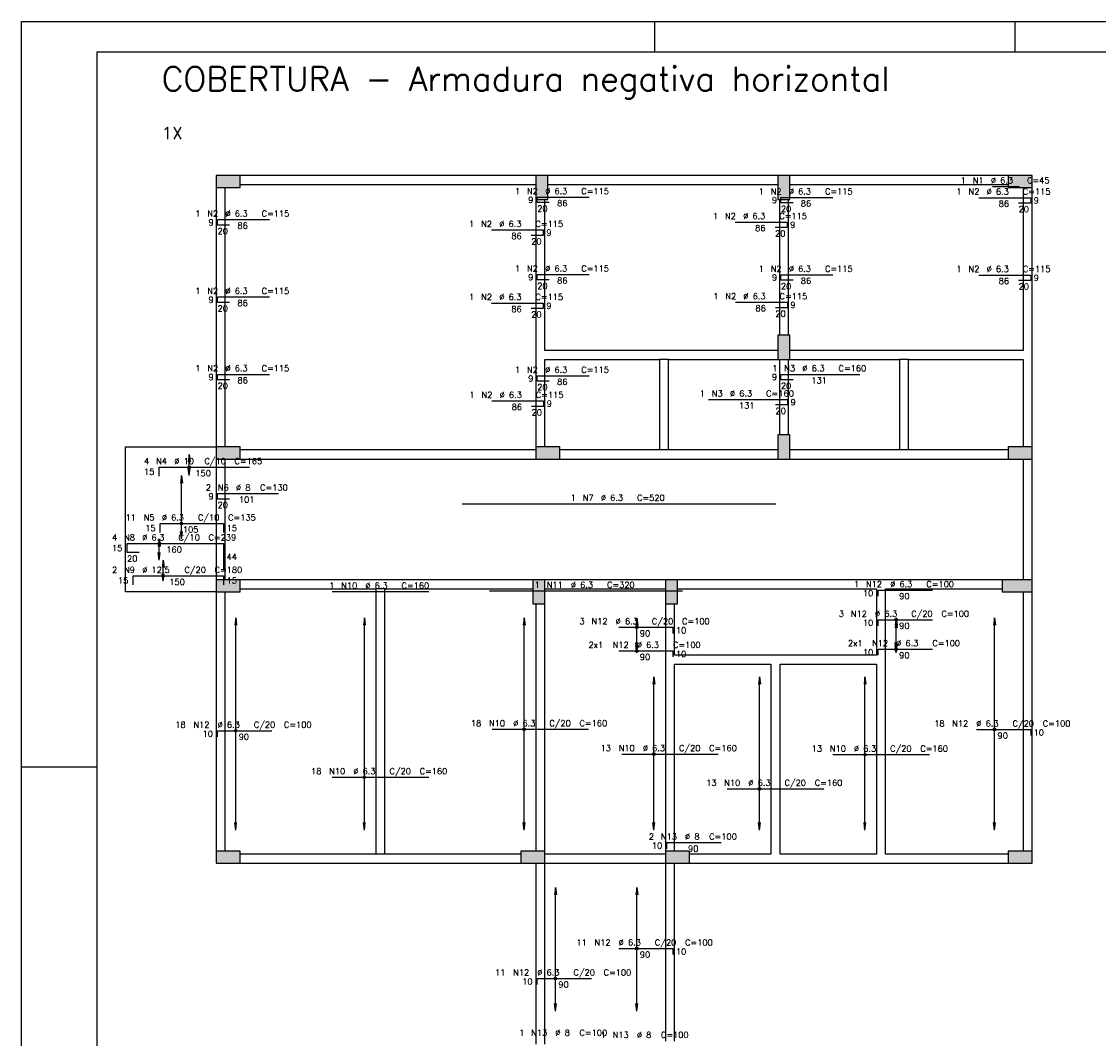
# Model space of a CAD drawing. Extents: x 0 to 119, y 0 to 84.
# Tile 6 of 8: x 0 to 36, y 50 to 84. Entities that reach past the tile are written whole.
import ezdxf

# ---------------------------------------------------------------- set-up
doc = ezdxf.new("R2010")
doc.units = 0
doc.linetypes.add('ESTILO_TQS_0002', pattern=[0.4, 0.1, -0.3])
for name, color, linetype in [('1', 1, 'CONTINUOUS'), ('2', 2, 'CONTINUOUS'), ('6', 6, 'CONTINUOUS'), ('7', 7, 'CONTINUOUS'), ('8', 8, 'CONTINUOUS')]:
    doc.layers.add(name, color=color, linetype=linetype)
doc.styles.get("Standard").update_dxf_attribs({"font": 'ROMANS.SHX'})

msp = doc.modelspace()

# ---------------------------------------------------------------- linework, layer by layer
at = {"layer": '1', "linetype": 'CONTINUOUS'}
for p, q in [((0, 0), (0, 84.099998)), ((0, 84.099998), (118.900002, 84.099998)), ((21, 83.099998), (21, 84.099998)), ((32.950001, 83.099998), (32.950001, 84.099998)), ((6.85, 78.8), (6.85, 78.8)), ((17.25, 78.6), (17.25, 78.6)), ((25.28, 78.6), (25.28, 78.6)), ((33.11, 78.8), (33.11, 78.8)), ((25.28, 73.3), (25.28, 73.3)), ((3.45, 65.2), (3.45, 70)), ((3.45, 70), (6.45, 70)), ((25.28, 70), (25.28, 70)), ((6.85, 69.8), (6.85, 69.8)), ((17.45, 69.8), (17.45, 69.8)), ((33.11, 69.8), (33.11, 69.8)), ((6.85, 65.4), (6.85, 65.4)), ((33.01, 65.4), (33.01, 65.4)), ((6.45, 65.2), (3.45, 65.2)), ((17.15, 65.2), (17.15, 65.2)), ((21.55, 65.2), (21.55, 65.2)), ((0, 59.400002), (2.5, 59.400002)), ((6.85, 56.4), (6.85, 56.4)), ((16.95, 56.4), (16.95, 56.4)), ((21.75, 56.4), (21.75, 56.4)), ((33.11, 56.4), (33.11, 56.4))]:
    msp.add_line(p, q, dxfattribs=at)
at = {"layer": '1', "linetype": 'ESTILO_TQS_0002'}
msp.add_line((20.39994, 63.238), (20.39994, 63.27), dxfattribs=at)
at = {"layer": '1', "linetype": 'CONTINUOUS'}
for points in [[(17.05, 79), (7.25, 79)], [(25.08, 79), (17.45, 79)], [(32.71, 79), (25.48, 79)], [(6.45, 78.6), (6.45, 70)], [(6.75, 70), (6.75, 78.6)], [(7.25, 78.7), (17.05, 78.7)], [(17.45, 78.7), (25.08, 78.7)], [(25.48, 78.7), (32.71, 78.7)], [(33.21, 78.6), (33.21, 73.2)], [(33.51, 73.05), (33.51, 78.6)], [(17.05, 78.2), (17.05, 73.05)], [(17.35, 73.2), (17.35, 78.2)], [(25.13, 78.2), (25.13, 73.7)], [(25.43, 73.7), (25.43, 78.2)], [(17.05, 73.05), (17.05, 70)], [(21.3, 73.2), (17.35, 73.2)], [(17.35, 70), (17.35, 72.9)], [(17.35, 72.9), (21.15, 72.9)], [(21.15, 72.9), (21.15, 69.9)], [(21.45, 72.9), (21.15, 72.9)], [(25.08, 73.2), (21.3, 73.2)], [(21.45, 72.9), (25.08, 72.9)], [(21.45, 69.9), (21.45, 72.9)], [(25.13, 72.9), (25.13, 70.4)], [(25.43, 70.4), (25.43, 72.9)], [(29.26, 73.2), (25.48, 73.2)], [(25.48, 72.9), (29.11, 72.9)], [(29.11, 72.9), (29.11, 69.9)], [(29.41, 72.9), (29.11, 72.9)], [(33.21, 73.2), (29.26, 73.2)], [(29.41, 72.9), (33.21, 72.9)], [(29.41, 69.9), (29.41, 72.9)], [(33.21, 72.9), (33.21, 70)], [(33.51, 70), (33.51, 73.05)], [(17.05, 69.9), (7.25, 69.9)], [(21.15, 69.9), (17.85, 69.9)], [(21.45, 69.9), (21.15, 69.9)], [(25.08, 69.9), (21.45, 69.9)], [(29.11, 69.9), (25.48, 69.9)], [(29.41, 69.9), (29.11, 69.9)], [(32.71, 69.9), (29.41, 69.9)], [(6.45, 69.6), (6.45, 65.6)], [(6.75, 65.6), (6.75, 69.6)], [(7.25, 69.6), (17.05, 69.6)], [(17.85, 69.6), (21.3, 69.6)], [(21.3, 69.6), (25.08, 69.6)], [(25.48, 69.6), (29.26, 69.6)], [(29.26, 69.6), (32.71, 69.6)], [(33.21, 69.6), (33.21, 65.6)], [(33.51, 65.6), (33.51, 69.6)], [(11.9, 65.6), (7.25, 65.6)], [(16.95, 65.6), (11.9, 65.6)], [(21.35, 65.6), (17.35, 65.6)], [(28.5, 65.6), (21.75, 65.6)], [(32.51, 65.6), (28.5, 65.6)], [(6.45, 65.2), (6.45, 56.6)], [(6.75, 56.6), (6.75, 65.2)], [(7.25, 65.3), (11.75, 65.3)], [(11.75, 65.3), (11.75, 56.5)], [(12.05, 65.3), (11.75, 65.3)], [(12.05, 65.3), (16.95, 65.3)], [(12.05, 56.5), (12.05, 65.3)], [(17.35, 65.3), (21.35, 65.3)], [(21.75, 65.3), (28.35, 65.3)], [(28.35, 65.3), (28.35, 63.1)], [(28.65, 65.3), (32.51, 65.3)], [(28.65, 62.95), (28.65, 65.3)], [(33.21, 65.2), (33.21, 56.6)], [(33.51, 56.6), (33.51, 65.2)], [(17.05, 64.8), (17.05, 56.6)], [(17.35, 56.6), (17.35, 64.8)], [(21.35, 64.8), (21.35, 62.95)], [(21.65, 63.1), (21.65, 64.8)], [(21.35, 62.95), (21.35, 56.6)], [(25, 63.1), (21.65, 63.1)], [(28.35, 63.1), (25, 63.1)], [(28.65, 56.5), (28.65, 62.95)], [(21.65, 56.6), (21.65, 62.8)], [(21.65, 62.8), (24.85, 62.8)], [(24.85, 62.8), (24.85, 56.5)], [(25.15, 62.8), (28.35, 62.8)], [(25.15, 56.5), (25.15, 62.8)], [(28.35, 62.8), (28.35, 56.5)], [(11.75, 56.5), (7.25, 56.5)], [(12.05, 56.5), (11.75, 56.5)], [(16.55, 56.5), (12.05, 56.5)], [(21.35, 56.5), (17.35, 56.5)], [(24.85, 56.5), (22.15, 56.5)], [(28.35, 56.5), (25.15, 56.5)], [(32.71, 56.5), (28.65, 56.5)], [(7.25, 56.2), (11.9, 56.2)], [(11.9, 56.2), (16.55, 56.2)], [(17.05, 56.2), (17.05, 50.2)], [(17.35, 56.2), (21.35, 56.2)], [(17.35, 50.2), (17.35, 56.2)], [(21.35, 56.2), (21.35, 50.3)], [(21.65, 50.3), (21.65, 56.2)], [(22.15, 56.2), (25, 56.2)], [(25, 56.2), (28.5, 56.2)], [(28.5, 56.2), (32.71, 56.2)]]:
    msp.add_lwpolyline(points, dxfattribs=at)
at = {"layer": '2', "linetype": 'CONTINUOUS'}
for p, q in [((5.5624, 69.75), (5.529768, 69.502139)), ((5.5624, 69.05), (5.5624, 69.75)), ((5.5624, 69.75), (5.595032, 69.502139)), ((5.5624, 69.75), (5.5624, 69.75)), ((5.5624, 69.05), (5.529768, 69.297861)), ((5.5624, 69.05), (5.595032, 69.297861)), ((5.29993, 69.05), (5.267298, 68.802139)), ((5.29993, 66.95), (5.29993, 69.05)), ((5.29993, 69.05), (5.332562, 68.802139)), ((5.29993, 69.05), (5.29993, 69.05)), ((5.5624, 69.05), (5.5624, 69.05)), ((5.29993, 66.95), (5.267298, 67.197861)), ((5.29993, 66.95), (5.332562, 67.197861)), ((4.56656, 66.95), (4.533929, 66.702139)), ((4.56656, 66.25), (4.56656, 66.95)), ((4.56656, 66.95), (4.599192, 66.702139)), ((4.56656, 66.95), (4.56656, 66.95)), ((5.29993, 66.95), (5.29993, 66.95)), ((4.56656, 66.25), (4.533929, 66.497861)), ((4.56656, 66.25), (4.599192, 66.497861)), ((4.56656, 66.25), (4.56656, 66.25)), ((4.6999, 66.25), (4.667269, 66.002139)), ((4.6999, 65.55), (4.6999, 66.25)), ((4.6999, 66.25), (4.732532, 66.002139)), ((4.6999, 66.25), (4.6999, 66.25)), ((4.6999, 65.55), (4.667269, 65.797861)), ((4.6999, 65.55), (4.732532, 65.797861)), ((4.6999, 65.55), (4.6999, 65.55)), ((7.09994, 64.34), (7.067308, 64.092139)), ((7.09994, 57.3), (7.09994, 64.34)), ((7.09994, 64.34), (7.132572, 64.092139)), ((7.09994, 64.34), (7.09994, 64.34)), ((11.36656, 64.34), (11.333929, 64.092139)), ((11.36656, 57.3), (11.36656, 64.34)), ((11.36656, 64.34), (11.399192, 64.092139)), ((11.36656, 64.34), (11.36656, 64.34)), ((16.66656, 64.34), (16.633929, 64.092139)), ((16.66656, 57.3), (16.66656, 64.34)), ((16.66656, 64.34), (16.699192, 64.092139)), ((16.66656, 64.34), (16.66656, 64.34)), ((20.39994, 64.34), (20.367309, 64.092139)), ((20.39994, 63.18), (20.39994, 64.34)), ((20.39994, 64.34), (20.432572, 64.092139)), ((20.39994, 64.34), (20.39994, 64.34)), ((28.999939, 64.34), (28.967307, 64.092139)), ((28.999939, 63.18), (28.999939, 64.34)), ((28.999939, 64.34), (29.032571, 64.092139)), ((28.999939, 64.34), (28.999939, 64.34)), ((32.259939, 64.34), (32.227307, 64.092139)), ((32.259939, 57.3), (32.259939, 64.34)), ((32.259939, 64.34), (32.292571, 64.092139)), ((32.259939, 64.34), (32.259939, 64.34)), ((20.39994, 64.25), (20.367309, 64.002139)), ((20.39994, 63.27), (20.39994, 64.25)), ((20.39994, 64.25), (20.432572, 64.002139)), ((20.39994, 64.25), (20.39994, 64.25)), ((28.999939, 64.25), (28.967307, 64.002139)), ((28.999939, 63.27), (28.999939, 64.25)), ((28.999939, 64.25), (29.032571, 64.002139)), ((28.999939, 64.25), (28.999939, 64.25)), ((20.39994, 63.27), (20.367309, 63.517861)), ((20.39994, 63.18), (20.367309, 63.427861)), ((20.39994, 63.27), (20.432572, 63.517861)), ((20.39994, 63.18), (20.432572, 63.427861)), ((20.39994, 63.27), (20.39994, 63.27)), ((28.999939, 63.27), (28.967307, 63.517861)), ((28.999939, 63.18), (28.967307, 63.427861)), ((28.999939, 63.27), (29.032571, 63.517861)), ((28.999939, 63.18), (29.032571, 63.427861)), ((28.999939, 63.27), (28.999939, 63.27)), ((20.39994, 63.18), (20.39994, 63.18)), ((28.999939, 63.18), (28.999939, 63.18)), ((20.96656, 62.38), (20.933929, 62.132139)), ((20.96656, 57.3), (20.96656, 62.38)), ((20.96656, 62.38), (20.999192, 62.132139)), ((20.96656, 62.38), (20.96656, 62.38)), ((24.46656, 62.38), (24.433929, 62.132139)), ((24.46656, 57.3), (24.46656, 62.38)), ((24.46656, 62.38), (24.499192, 62.132139)), ((24.46656, 62.38), (24.46656, 62.38)), ((27.96656, 62.38), (27.933929, 62.132139)), ((27.96656, 57.3), (27.96656, 62.38)), ((27.96656, 62.38), (27.999192, 62.132139)), ((27.96656, 62.38), (27.96656, 62.38)), ((7.09994, 57.3), (7.067308, 57.547861)), ((7.09994, 57.3), (7.132572, 57.547861)), ((11.36656, 57.3), (11.333929, 57.547861)), ((11.36656, 57.3), (11.399192, 57.547861)), ((16.66656, 57.3), (16.633929, 57.547861)), ((16.66656, 57.3), (16.699192, 57.547861)), ((20.96656, 57.3), (20.933929, 57.547861)), ((20.96656, 57.3), (20.999192, 57.547861)), ((24.46656, 57.3), (24.433929, 57.547861)), ((24.46656, 57.3), (24.499192, 57.547861)), ((27.96656, 57.3), (27.933929, 57.547861)), ((27.96656, 57.3), (27.999192, 57.547861)), ((32.259939, 57.3), (32.227307, 57.547861)), ((32.259939, 57.3), (32.292571, 57.547861)), ((7.09994, 57.3), (7.09994, 57.3)), ((11.36656, 57.3), (11.36656, 57.3)), ((16.66656, 57.3), (16.66656, 57.3)), ((20.96656, 57.3), (20.96656, 57.3)), ((24.46656, 57.3), (24.46656, 57.3)), ((27.96656, 57.3), (27.96656, 57.3)), ((32.259939, 57.3), (32.259939, 57.3)), ((17.69994, 55.4), (17.667309, 55.152139)), ((17.69994, 51.3), (17.69994, 55.4)), ((17.69994, 55.4), (17.732572, 55.152139)), ((17.69994, 55.4), (17.69994, 55.4)), ((20.39994, 55.4), (20.367309, 55.152139)), ((20.39994, 51.3), (20.39994, 55.4)), ((20.39994, 55.4), (20.432572, 55.152139)), ((20.39994, 55.4), (20.39994, 55.4)), ((17.69994, 51.3), (17.667309, 51.547861)), ((17.69994, 51.3), (17.732572, 51.547861)), ((20.39994, 51.3), (20.367309, 51.547861)), ((20.39994, 51.3), (20.432572, 51.547861)), ((17.69994, 51.3), (17.69994, 51.3)), ((20.39994, 51.3), (20.39994, 51.3))]:
    msp.add_line(p, q, dxfattribs=at)
for points in [[(7.25, 78.6), (7.25, 79), (6.45, 79), (6.45, 78.6), (7.25, 78.6)], [(17.45, 79), (17.05, 79), (17.05, 78.2), (17.45, 78.2), (17.45, 79)], [(25.48, 79), (25.08, 79), (25.08, 78.2), (25.48, 78.2), (25.48, 79)], [(33.51, 78.6), (33.51, 79), (32.71, 79), (32.71, 78.6), (33.51, 78.6)], [(25.48, 73.7), (25.08, 73.7), (25.08, 72.9), (25.48, 72.9), (25.48, 73.7)], [(25.48, 70.4), (25.08, 70.4), (25.08, 69.6), (25.48, 69.6), (25.48, 70.4)], [(6.45, 70), (6.45, 69.6), (7.25, 69.6), (7.25, 70), (6.45, 70)], [(17.05, 70), (17.05, 69.6), (17.85, 69.6), (17.85, 70), (17.05, 70)], [(32.71, 70), (32.71, 69.6), (33.51, 69.6), (33.51, 70), (32.71, 70)], [(6.45, 65.6), (6.45, 65.2), (7.25, 65.2), (7.25, 65.6), (6.45, 65.6)], [(16.95, 64.8), (17.35, 64.8), (17.35, 65.6), (16.95, 65.6), (16.95, 64.8)], [(21.35, 64.8), (21.75, 64.8), (21.75, 65.6), (21.35, 65.6), (21.35, 64.8)], [(32.51, 65.6), (32.51, 65.2), (33.51, 65.2), (33.51, 65.6), (32.51, 65.6)], [(6.45, 56.6), (6.45, 56.2), (7.25, 56.2), (7.25, 56.6), (6.45, 56.6)], [(16.55, 56.6), (16.55, 56.2), (17.35, 56.2), (17.35, 56.6), (16.55, 56.6)], [(21.35, 56.6), (21.35, 56.2), (22.15, 56.2), (22.15, 56.6), (21.35, 56.6)], [(32.71, 56.6), (32.71, 56.2), (33.51, 56.2), (33.51, 56.6), (32.71, 56.6)]]:
    msp.add_lwpolyline(points, dxfattribs=at)
for centre, radius in [((5.5624, 69.3285), 0.041625), ((5.5624, 69.3285), 0.02075), ((5.29993, 67.461038), 0.041625), ((5.29993, 67.461038), 0.02075), ((4.56656, 66.799168), 0.041625), ((4.56656, 66.799168), 0.02075), ((4.6999, 65.725), 0.041625), ((4.6999, 65.725), 0.02075), ((28.999939, 64.2709), 0.041625), ((28.999939, 64.2709), 0.02075), ((20.39994, 64.020956), 0.041625), ((20.39994, 64.020956), 0.02075), ((20.39994, 63.238), 0.041625), ((20.39994, 63.238), 0.02075), ((28.999939, 63.294), 0.041625), ((28.999939, 63.294), 0.02075), ((7.09994, 60.592443), 0.041625), ((7.09994, 60.592443), 0.02075), ((16.66656, 60.640443), 0.041625), ((16.66656, 60.640443), 0.02075), ((32.259939, 60.632443), 0.041625), ((32.259939, 60.632443), 0.02075), ((20.96656, 59.816), 0.041625), ((20.96656, 59.816), 0.02075), ((27.96656, 59.8), 0.041625), ((27.96656, 59.8), 0.02075), ((11.36656, 59.051601), 0.041625), ((11.36656, 59.051601), 0.02075), ((24.46656, 58.668332), 0.041625), ((24.46656, 58.668332), 0.02075), ((20.39994, 53.374), 0.041625), ((20.39994, 53.374), 0.02075), ((17.69994, 52.380248), 0.041625), ((17.69994, 52.380248), 0.02075)]:
    msp.add_circle(centre, radius, dxfattribs=at)
for points in [[(7.25, 78.6), (7.25, 79), (6.45, 79)], [(7.25, 78.6), (6.45, 79), (6.45, 78.6)], [(17.45, 79), (17.05, 79), (17.05, 78.2)], [(17.45, 79), (17.05, 78.2), (17.45, 78.2)], [(17.45, 79), (17.45, 78.2), (17.45, 79)], [(25.48, 79), (25.08, 79), (25.08, 78.2)], [(25.48, 79), (25.08, 78.2), (25.48, 78.2)], [(25.48, 79), (25.48, 78.2), (25.48, 79)], [(33.51, 78.6), (33.51, 79), (32.71, 79)], [(33.51, 78.6), (32.71, 79), (32.71, 78.6)], [(7.25, 78.6), (6.45, 78.6), (7.25, 78.6)], [(33.51, 78.6), (32.71, 78.6), (33.51, 78.6)], [(25.48, 73.7), (25.08, 73.7), (25.08, 72.9)], [(25.48, 73.7), (25.08, 72.9), (25.48, 72.9)], [(25.48, 73.7), (25.48, 72.9), (25.48, 73.7)], [(25.48, 70.4), (25.08, 70.4), (25.08, 69.6)], [(25.48, 70.4), (25.08, 69.6), (25.48, 69.6)], [(25.48, 70.4), (25.48, 69.6), (25.48, 70.4)], [(6.45, 70), (6.45, 69.6), (7.25, 69.6)], [(6.45, 70), (7.25, 69.6), (7.25, 70)], [(6.45, 70), (7.25, 70), (6.45, 70)], [(17.05, 70), (17.05, 69.6), (17.85, 69.6)], [(17.05, 70), (17.85, 69.6), (17.85, 70)], [(17.05, 70), (17.85, 70), (17.05, 70)], [(32.71, 70), (32.71, 69.6), (33.51, 69.6)], [(32.71, 70), (33.51, 69.6), (33.51, 70)], [(32.71, 70), (33.51, 70), (32.71, 70)], [(6.45, 65.6), (6.45, 65.2), (7.25, 65.2)], [(6.45, 65.6), (7.25, 65.2), (7.25, 65.6)], [(6.45, 65.6), (7.25, 65.6), (6.45, 65.6)], [(16.95, 64.8), (17.35, 64.8), (17.35, 65.6)], [(16.95, 64.8), (17.35, 65.6), (16.95, 65.6)], [(16.95, 64.8), (16.95, 65.6), (16.95, 64.8)], [(21.35, 64.8), (21.75, 64.8), (21.75, 65.6)], [(21.35, 64.8), (21.75, 65.6), (21.35, 65.6)], [(21.35, 64.8), (21.35, 65.6), (21.35, 64.8)], [(32.51, 65.6), (32.51, 65.2), (33.51, 65.2)], [(32.51, 65.6), (33.51, 65.2), (33.51, 65.6)], [(32.51, 65.6), (33.51, 65.6), (32.51, 65.6)], [(6.45, 56.6), (6.45, 56.2), (7.25, 56.2)], [(6.45, 56.6), (7.25, 56.2), (7.25, 56.6)], [(6.45, 56.6), (7.25, 56.6), (6.45, 56.6)], [(16.55, 56.6), (16.55, 56.2), (17.35, 56.2)], [(16.55, 56.6), (17.35, 56.2), (17.35, 56.6)], [(16.55, 56.6), (17.35, 56.6), (16.55, 56.6)], [(21.35, 56.6), (21.35, 56.2), (22.15, 56.2)], [(21.35, 56.6), (22.15, 56.2), (22.15, 56.6)], [(21.35, 56.6), (22.15, 56.6), (21.35, 56.6)], [(32.71, 56.6), (32.71, 56.2), (33.51, 56.2)], [(32.71, 56.6), (33.51, 56.2), (33.51, 56.6)], [(32.71, 56.6), (33.51, 56.6), (32.71, 56.6)]]:
    msp.add_solid(points, dxfattribs=at)
at = {"layer": '6', "linetype": 'CONTINUOUS'}
for p, q in [((32.189971, 78.634), (33.089971, 78.634)), ((17.1, 78.098), (17.1, 78.278)), ((17.1, 78.278), (18.82, 78.278)), ((25.18, 78.09), (25.18, 78.27)), ((25.18, 78.27), (26.9, 78.27)), ((31.74, 78.262), (33.46, 78.262)), ((33.46, 78.262), (33.46, 78.082)), ((17.5, 78.098), (17.1, 78.098)), ((25.58, 78.09), (25.18, 78.09)), ((33.46, 78.082), (33.06, 78.082)), ((6.5, 77.354), (6.5, 77.534)), ((6.5, 77.534), (8.22, 77.534)), ((6.9, 77.354), (6.5, 77.354)), ((15.58, 77.191646), (17.3, 77.191646)), ((17.3, 77.191646), (17.3, 77.011646)), ((23.664976, 77.453901), (25.384976, 77.453901)), ((25.384976, 77.273901), (24.984976, 77.273901)), ((25.384976, 77.453901), (25.384976, 77.273901)), ((17.3, 77.011646), (16.9, 77.011646)), ((17.1, 75.534), (17.1, 75.714)), ((17.1, 75.714), (18.82, 75.714)), ((25.18, 75.526), (25.18, 75.706)), ((25.18, 75.706), (26.9, 75.706)), ((17.5, 75.534), (17.1, 75.534)), ((25.58, 75.526), (25.18, 75.526)), ((31.74, 75.698), (33.46, 75.698)), ((33.46, 75.518), (33.06, 75.518)), ((33.46, 75.698), (33.46, 75.518)), ((6.5, 74.79), (6.5, 74.97)), ((6.5, 74.97), (8.22, 74.97)), ((6.9, 74.79), (6.5, 74.79)), ((15.580349, 74.770275), (17.300349, 74.770275)), ((17.300349, 74.770275), (17.300349, 74.590275)), ((23.674929, 74.795353), (25.394929, 74.795353)), ((25.394929, 74.795353), (25.394929, 74.615353)), ((17.300349, 74.590275), (16.900349, 74.590275)), ((25.394929, 74.615353), (24.994929, 74.615353)), ((6.5, 72.226), (6.5, 72.406)), ((6.5, 72.406), (8.22, 72.406)), ((6.9, 72.226), (6.5, 72.226)), ((17.1, 72.178), (17.1, 72.358)), ((17.1, 72.358), (18.82, 72.358)), ((17.5, 72.178), (17.1, 72.178)), ((25.18, 72.226), (25.18, 72.406)), ((25.18, 72.406), (27.8, 72.406)), ((25.58, 72.226), (25.18, 72.226)), ((15.592042, 71.524923), (17.312042, 71.524923)), ((17.312042, 71.524923), (17.312042, 71.344923)), ((22.779905, 71.570877), (25.399905, 71.570877)), ((25.399905, 71.570877), (25.399905, 71.390877)), ((17.312042, 71.344923), (16.912042, 71.344923)), ((25.399905, 71.390877), (24.999905, 71.390877)), ((4.5625, 69.0285), (4.5625, 69.3285)), ((4.5625, 69.3285), (7.5625, 69.3285)), ((6.500029, 68.273354), (6.500029, 68.453354)), ((6.500029, 68.453354), (8.520029, 68.453354)), ((6.900029, 68.273354), (6.500029, 68.273354)), ((14.608926, 68.114), (25.008926, 68.114)), ((4.6, 67.161038), (4.6, 67.461038)), ((4.6, 67.461038), (6.7, 67.461038)), ((6.7, 67.461038), (6.7, 67.161038)), ((3.5, 66.499168), (3.5, 66.799168)), ((3.5, 66.799168), (6.7, 66.799168)), ((6.7, 66.799168), (6.7, 65.917168)), ((3.9, 66.499168), (3.5, 66.499168)), ((3.7, 65.425), (3.7, 65.725)), ((3.7, 65.725), (6.7, 65.725)), ((6.7, 65.725), (6.7, 65.425)), ((10.3, 65.204), (13.5, 65.204)), ((15.5125, 65.228), (21.9125, 65.228)), ((28.4, 65.052), (28.4, 65.252)), ((28.4, 65.252), (30.2, 65.252)), ((19.8, 64.020956), (21.6, 64.020956)), ((21.6, 64.020956), (21.6, 63.820956)), ((28.4, 64.0709), (28.4, 64.2709)), ((28.4, 64.2709), (30.2, 64.2709)), ((19.8, 63.238), (21.6, 63.238)), ((21.6, 63.238), (21.6, 63.038)), ((28.4, 63.094), (28.4, 63.294)), ((28.4, 63.294), (30.2, 63.294)), ((6.5, 60.392443), (6.5, 60.592443)), ((6.5, 60.592443), (8.3, 60.592443)), ((15.6, 60.640443), (18.8, 60.640443)), ((31.66, 60.632443), (33.46, 60.632443)), ((33.46, 60.632443), (33.46, 60.432443)), ((19.9, 59.816), (23.1, 59.816)), ((26.9, 59.8), (30.1, 59.8)), ((10.3, 59.051601), (13.5, 59.051601)), ((23.4, 58.668332), (26.6, 58.668332)), ((21.4, 56.684), (21.4, 56.884)), ((21.4, 56.884), (23.2, 56.884)), ((19.8, 53.374), (21.6, 53.374)), ((21.6, 53.374), (21.6, 53.174)), ((17.1, 52.180248), (17.1, 52.380248)), ((17.1, 52.380248), (18.9, 52.380248))]:
    msp.add_line(p, q, dxfattribs=at)
at = {"layer": '8', "linetype": 'CONTINUOUS'}
for q in [(117.900002, 83.099998), (2.5, 1)]:
    msp.add_line((2.5, 83.099998), q, dxfattribs=at)

# ---------------------------------------------------------------- texts
at = {"layer": '1', "linetype": 'CONTINUOUS'}
msp.add_text('1X', height=0.4, dxfattribs=at).set_placement((4.65, 80.2))
at = {"layer": '2', "linetype": 'CONTINUOUS'}
for s, p in [('1', (31.139971, 78.734)), ('N1', (31.539971, 78.734)), ('%%c 6.3', (32.139971, 78.734)), ('C=45', (33.339971, 78.734)), ('1', (16.36, 78.378)), ('N2', (16.76, 78.378)), ('%%c 6.3', (17.36, 78.378)), ('C=115', (18.56, 78.378)), ('1', (24.44, 78.37)), ('N2', (24.84, 78.37)), ('%%c 6.3', (25.44, 78.37)), ('C=115', (26.64, 78.37)), ('1', (31, 78.362)), ('N2', (31.4, 78.362)), ('%%c 6.3', (32, 78.362)), ('C=115', (33.2, 78.362)), ('9', (16.8, 78.088)), ('9', (24.88, 78.08)), ('9', (33.56, 78.072)), ('%%c 6.3', (6.76, 77.634)), ('20', (17.1, 77.798)), ('86', (17.76, 77.978)), ('20', (25.18, 77.79)), ('86', (25.84, 77.97)), ('86', (32.4, 77.962)), ('20', (33.06, 77.782)), ('1', (5.76, 77.634)), ('N2', (6.16, 77.634)), ('9', (6.2, 77.344)), ('C=115', (7.96, 77.634)), ('1', (14.84, 77.291646)), ('N2', (15.24, 77.291646)), ('%%c 6.3', (15.84, 77.291646)), ('C=115', (17.04, 77.291646)), ('1', (22.924976, 77.553901)), ('N2', (23.324976, 77.553901)), ('%%c 6.3', (23.924976, 77.553901)), ('C=115', (25.124976, 77.553901)), ('20', (6.5, 77.054)), ('86', (7.16, 77.234)), ('9', (17.4, 77.001646)), ('86', (24.324976, 77.153901)), ('20', (24.984976, 76.973901)), ('9', (25.484976, 77.263901)), ('86', (16.24, 76.891646)), ('20', (16.9, 76.711646)), ('1', (16.36, 75.814)), ('N2', (16.76, 75.814)), ('9', (16.8, 75.524)), ('%%c 6.3', (17.36, 75.814)), ('C=115', (18.56, 75.814)), ('1', (24.44, 75.806)), ('N2', (24.84, 75.806)), ('9', (24.88, 75.516)), ('%%c 6.3', (25.44, 75.806)), ('C=115', (26.64, 75.806)), ('1', (31, 75.798)), ('N2', (31.4, 75.798)), ('%%c 6.3', (32, 75.798)), ('C=115', (33.2, 75.798)), ('9', (33.56, 75.508)), ('20', (17.1, 75.234)), ('86', (17.76, 75.414)), ('20', (25.18, 75.226)), ('86', (25.84, 75.406)), ('86', (32.4, 75.398)), ('20', (33.06, 75.218)), ('1', (5.76, 75.07)), ('N2', (6.16, 75.07)), ('%%c 6.3', (6.76, 75.07)), ('C=115', (7.96, 75.07)), ('1', (14.840349, 74.870275)), ('N2', (15.240349, 74.870275)), ('%%c 6.3', (15.840349, 74.870275)), ('C=115', (17.040349, 74.870275)), ('1', (22.934929, 74.895353)), ('N2', (23.334929, 74.895353)), ('%%c 6.3', (23.934929, 74.895353)), ('C=115', (25.134929, 74.895353)), ('9', (6.2, 74.78)), ('20', (6.5, 74.49)), ('86', (7.16, 74.67)), ('86', (16.240349, 74.470275)), ('9', (17.400349, 74.580275)), ('86', (24.334929, 74.495353)), ('9', (25.494929, 74.605353)), ('20', (16.900349, 74.290275)), ('20', (24.994929, 74.315353)), ('1', (5.76, 72.506)), ('N2', (6.16, 72.506)), ('%%c 6.3', (6.76, 72.506)), ('C=115', (7.96, 72.506)), ('1', (16.36, 72.458)), ('N2', (16.76, 72.458)), ('%%c 6.3', (17.36, 72.458)), ('C=115', (18.56, 72.458)), ('1', (24.89, 72.506)), ('N3', (25.29, 72.506)), ('%%c 6.3', (25.89, 72.506)), ('C=160', (27.09, 72.506)), ('9', (6.2, 72.216)), ('86', (7.16, 72.106)), ('9', (16.8, 72.168)), ('86', (17.76, 72.058)), ('9', (24.88, 72.216)), ('131', (26.19, 72.106)), ('20', (6.5, 71.926)), ('1', (14.852042, 71.624923)), ('N2', (15.252042, 71.624923)), ('%%c 6.3', (15.852042, 71.624923)), ('C=115', (17.052042, 71.624923)), ('20', (17.1, 71.878)), ('1', (22.489905, 71.670877)), ('N3', (22.889905, 71.670877)), ('%%c 6.3', (23.489905, 71.670877)), ('C=160', (24.689905, 71.670877)), ('20', (25.18, 71.926)), ('86', (16.252042, 71.224923)), ('9', (17.412042, 71.334923)), ('131', (23.789905, 71.270877)), ('9', (25.499905, 71.380877)), ('20', (16.912042, 71.044923)), ('20', (24.999905, 71.090877)), ('%%c 10', (5.0625, 69.4285)), ('C/10', (6.0625, 69.4285)), ('C=165', (7.0625, 69.4285)), ('4', (4.0625, 69.4285)), ('15', (4.0625, 69.0785)), ('N4', (4.4625, 69.4285)), ('150', (5.7625, 69.0285)), ('2', (6.110029, 68.553354)), ('N6', (6.510029, 68.553354)), ('%%c 8', (7.110029, 68.553354)), ('C=130', (7.910029, 68.553354)), ('9', (6.200029, 68.263354)), ('101', (7.210029, 68.153354)), ('1', (18.208926, 68.214)), ('N7', (18.608926, 68.214)), ('%%c 6.3', (19.208926, 68.214)), ('C=520', (20.408926, 68.214)), ('20', (6.500029, 67.973354)), ('11', (3.45, 67.561038)), ('N5', (4.05, 67.561038)), ('%%c 6.3', (4.65, 67.561038)), ('C/10', (5.85, 67.561038)), ('C=135', (6.85, 67.561038)), ('15', (4.1, 67.211038)), ('105', (5.35, 67.161038)), ('15', (6.8, 67.211038)), ('4', (3, 66.899168)), ('N8', (3.4, 66.899168)), ('%%c 6.3', (4, 66.899168)), ('C/10', (5.2, 66.899168)), ('C=239', (6.2, 66.899168)), ('15', (3, 66.549168)), ('160', (4.8, 66.499168)), ('44', (6.8, 66.258168)), ('20', (3.5, 66.199168)), ('2', (3, 65.825)), ('N9', (3.4, 65.825)), ('%%c 12.5', (4, 65.825)), ('C/20', (5.4, 65.825)), ('C=180', (6.4, 65.825)), ('15', (3.2, 65.475)), ('150', (4.9, 65.425)), ('15', (6.8, 65.475)), ('1', (10.2, 65.304)), ('N10', (10.6, 65.304)), ('%%c 6.3', (11.4, 65.304)), ('C=160', (12.6, 65.304)), ('1', (17.0125, 65.328)), ('N11', (17.4125, 65.328)), ('%%c 6.3', (18.2125, 65.328)), ('C=320', (19.4125, 65.328)), ('1', (27.6, 65.352)), ('N12', (28, 65.352)), ('%%c 6.3', (28.8, 65.352)), ('C=100', (30, 65.352)), ('10', (27.9, 65.052)), ('90', (29.1, 64.952)), ('3', (18.5, 64.120956)), ('N12', (18.9, 64.120956)), ('%%c 6.3', (19.7, 64.120956)), ('C/20', (20.9, 64.120956)), ('C=100', (21.9, 64.120956)), ('3', (27.1, 64.3709)), ('N12', (27.5, 64.3709)), ('10', (27.9, 64.0709)), ('%%c 6.3', (28.3, 64.3709)), ('C/20', (29.5, 64.3709)), ('C=100', (30.5, 64.3709)), ('90', (20.5, 63.720956)), ('10', (21.7, 63.820956)), ('90', (29.1, 63.9709)), ('2x1', (27.4, 63.394)), ('N12', (28.2, 63.394)), ('%%c 6.3', (29, 63.394)), ('C=100', (30.2, 63.394)), ('2x1', (18.8, 63.338)), ('N12', (19.6, 63.338)), ('%%c 6.3', (20.4, 63.338)), ('C=100', (21.6, 63.338)), ('10', (21.7, 63.038)), ('10', (27.9, 63.094)), ('90', (20.5, 62.938)), ('90', (29.1, 62.994)), ('18', (5.1, 60.692443)), ('N12', (5.7, 60.692443)), ('%%c 6.3', (6.5, 60.692443)), ('C/20', (7.7, 60.692443)), ('C=100', (8.7, 60.692443)), ('18', (14.9, 60.740443)), ('N10', (15.5, 60.740443)), ('%%c 6.3', (16.3, 60.740443)), ('C/20', (17.5, 60.740443)), ('C=160', (18.5, 60.740443)), ('18', (30.26, 60.732443)), ('N12', (30.86, 60.732443)), ('%%c 6.3', (31.66, 60.732443)), ('C/20', (32.86, 60.732443)), ('C=100', (33.86, 60.732443)), ('10', (6, 60.392443)), ('90', (7.2, 60.292443)), ('90', (32.36, 60.332443)), ('10', (33.56, 60.432443)), ('13', (19.2, 59.916)), ('N10', (19.8, 59.916)), ('%%c 6.3', (20.6, 59.916)), ('C/20', (21.8, 59.916)), ('C=160', (22.8, 59.916)), ('13', (26.2, 59.9)), ('N10', (26.8, 59.9)), ('%%c 6.3', (27.6, 59.9)), ('C/20', (28.8, 59.9)), ('C=160', (29.8, 59.9)), ('18', (9.6, 59.151601)), ('N10', (10.2, 59.151601)), ('%%c 6.3', (11, 59.151601)), ('C/20', (12.2, 59.151601)), ('C=160', (13.2, 59.151601)), ('13', (22.7, 58.768332)), ('N10', (23.3, 58.768332)), ('%%c 6.3', (24.1, 58.768332)), ('C/20', (25.3, 58.768332)), ('C=160', (26.3, 58.768332)), ('2', (20.8, 56.984)), ('N13', (21.2, 56.984)), ('%%c 8', (22, 56.984)), ('C=100', (22.8, 56.984)), ('10', (20.9, 56.684)), ('90', (22.1, 56.584)), ('11', (18.4, 53.474)), ('N12', (19, 53.474)), ('%%c 6.3', (19.8, 53.474)), ('C/20', (21, 53.474)), ('C=100', (22, 53.474)), ('90', (20.5, 53.074)), ('10', (21.7, 53.174)), ('11', (15.7, 52.480248)), ('N12', (16.3, 52.480248)), ('%%c 6.3', (17.1, 52.480248)), ('C/20', (18.3, 52.480248)), ('C=100', (19.3, 52.480248)), ('10', (16.6, 52.180248)), ('90', (17.8, 52.080248)), ('1', (16.5, 50.482)), ('N13', (16.9, 50.482)), ('%%c 8', (17.7, 50.482)), ('C=100', (18.5, 50.482)), ('1', (19.2, 50.41)), ('N13', (19.6, 50.41)), ('%%c 8', (20.4, 50.41)), ('C=100', (21.2, 50.41))]:
    msp.add_text(s, height=0.2, dxfattribs=at).set_placement(p)
at = {"layer": '7', "linetype": 'CONTINUOUS'}
msp.add_text('COBERTURA - Armadura negativa horizontal', height=0.8, dxfattribs=at).set_placement((4.65, 81.8))

doc.saveas('drawing.dxf')
